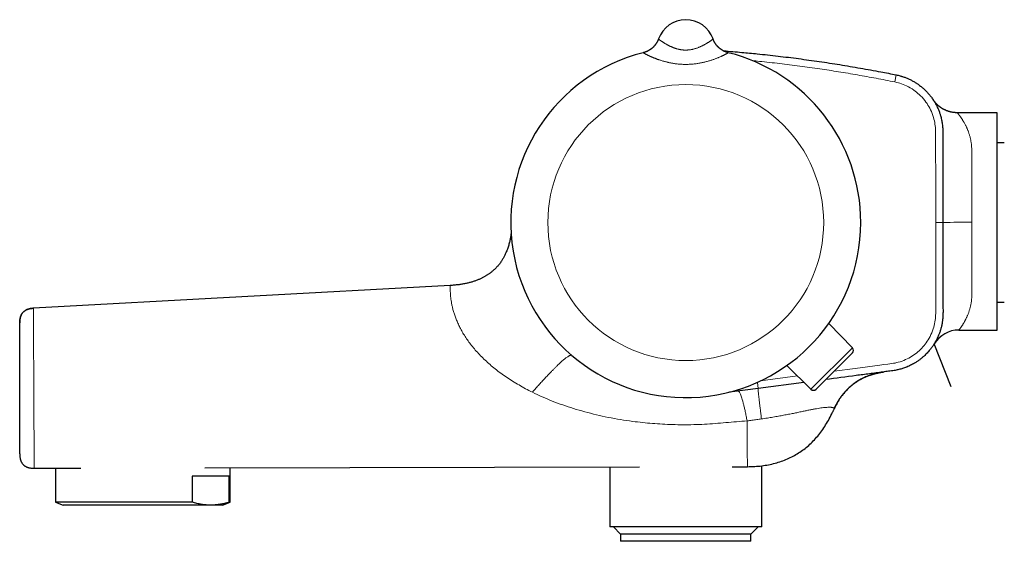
# Model space of a CAD drawing. Header units: millimetres. Extents: x 8 to 818, y 12 to 393.
# Tile 2 of 15: x 28 to 164, y 321 to 393. Entities that reach past the tile are written whole.
import ezdxf

# ---------------------------------------------------------------- set-up
doc = ezdxf.new("R2010")
doc.units = ezdxf.units.MM

msp = doc.modelspace()

# ---------------------------------------------------------------- linework, layer by layer
at = {"color": 7, "linetype": 'Continuous', "lineweight": 30}
for p, q in [((115.74, 390.12), (115.74, 390.12)), ((115.74, 390.12), (115.74, 390.12)), ((123.27, 390.12), (123.27, 390.12)), ((123.27, 390.12), (123.27, 390.12)), ((162.51, 379.93), (157.01, 379.93)), ((162.51, 349.93), (162.51, 379.93)), ((163.51, 375.77), (162.51, 375.77)), ((86.98, 356.08), (29.4, 352.95)), ((162.51, 353.77), (163.51, 353.77)), ((142.53, 347.48), (139.25, 350.82)), ((157.23, 349.93), (162.51, 349.93)), ((156.18, 342.07), (153.84, 348.04)), ((156.18, 342.07), (153.84, 348.04)), ((153.89, 348.13), (153.88, 348.11)), ((142.53, 346.78), (137.5, 341.75)), ((136.8, 341.75), (133.46, 345.03)), ((135.83, 342.7), (129.51, 341.87)), ((29.51, 330.85), (35.95, 330.86)), ((32.46, 330.85), (32.46, 326.15)), ((53.09, 330.9), (113.14, 331.04)), ((56.56, 326.15), (56.56, 330.91)), ((109.01, 331.03), (109.01, 322.77)), ((125.9, 331.07), (128.02, 331.07)), ((128.02, 331.07), (128.02, 331.08)), ((130.01, 322.77), (130.01, 331.19)), ((56.46, 329.77), (51.35, 329.77)), ((51.35, 329.77), (51.35, 326.15)), ((56.46, 326.15), (56.46, 329.77)), ((32.46, 326.15), (33.51, 325.77)), ((51.35, 326.15), (32.46, 326.15)), ((53.9, 325.77), (33.51, 325.77)), ((55.51, 325.77), (53.9, 325.77)), ((55.51, 325.77), (56.56, 326.15)), ((56.56, 326.15), (56.46, 326.15)), ((130.01, 322.77), (109.01, 322.77)), ((109.51, 322.77), (110.51, 321.77)), ((128.51, 321.77), (129.51, 322.77)), ((110.51, 321.77), (110.51, 320.77)), ((128.51, 321.77), (110.51, 321.77)), ((128.51, 320.77), (128.51, 321.77)), ((128.51, 320.77), (110.51, 320.77))]:
    msp.add_line(p, q, dxfattribs=at)
at = {"color": 252, "linetype": 'Continuous', "lineweight": 0}
for p, q in [((113.64, 388.22), (113.65, 388.22)), ((125.37, 388.22), (125.37, 388.22)), ((148.57, 385.16), (148.37, 384.18)), ((136.8, 341.75), (142.53, 347.48)), ((129.84, 342.92), (134.93, 343.59)), ((129.4, 342.71), (129.51, 341.87)), ((140.01, 339.08), (139.99, 339.05))]:
    msp.add_line(p, q, dxfattribs=at)
at = {"color": 7, "linetype": 'Continuous', "lineweight": 30, "flags": 128}
for points in [[(123.34, 389.96), (123.31, 390.02), (123.27, 390.12)], [(29.4, 352.95), (29.4, 352.95)], [(129.51, 341.87), (125.56, 341.35), (125.4, 341.33)]]:
    msp.add_lwpolyline(points, dxfattribs=at)
at = {"color": 252, "linetype": 'Continuous', "lineweight": 0, "flags": 128}
for points in [[(154.03, 364.77), (154.03, 368.39), (154.03, 372.02), (154.02, 373.83), (154.02, 375.64), (154.02, 375.64), (154.02, 376.09), (154.02, 376.55), (154.02, 377), (154.01, 377.45), (154, 377.68), (153.99, 377.91), (153.96, 378.13), (153.93, 378.36), (153.89, 378.59), (153.85, 378.82), (153.79, 379.04), (153.73, 379.26), (153.64, 379.54), (153.54, 379.82), (153.43, 380.09), (153.31, 380.35), (153.2, 380.57), (153.08, 380.78), (152.96, 380.99), (152.83, 381.19), (152.69, 381.39), (152.52, 381.62), (152.33, 381.85), (152.14, 382.07), (151.94, 382.28), (151.76, 382.44), (151.58, 382.6), (151.4, 382.76), (151.21, 382.91), (151.01, 383.05), (150.77, 383.21), (150.52, 383.36), (150.26, 383.5), (150, 383.64), (149.78, 383.74), (149.56, 383.83), (149.33, 383.91), (149.1, 383.99), (148.87, 384.06), (148.62, 384.12), (148.37, 384.18)], [(140.01, 344.26), (142.91, 344.64), (144.6, 344.86), (146.3, 345.09), (146.3, 345.09), (146.86, 345.16), (147.42, 345.23), (147.99, 345.31), (148.2, 345.34), (148.41, 345.38), (148.62, 345.43), (148.83, 345.48), (149.11, 345.56), (149.38, 345.65), (149.65, 345.75), (149.88, 345.85), (150.1, 345.95), (150.32, 346.07), (150.53, 346.18), (150.74, 346.31), (150.95, 346.45), (151.16, 346.59), (151.36, 346.75), (151.56, 346.91), (151.75, 347.07), (151.92, 347.24), (152.1, 347.42), (152.26, 347.6), (152.42, 347.78), (152.58, 347.98), (152.73, 348.18), (152.87, 348.39), (153.01, 348.6), (153.13, 348.82), (153.25, 349.04), (153.38, 349.3), (153.5, 349.57), (153.6, 349.84), (153.7, 350.12), (153.77, 350.35), (153.83, 350.58), (153.88, 350.81), (153.93, 351.05), (153.97, 351.29), (153.99, 351.52), (154.01, 351.75), (154.02, 351.98), (154.03, 352.21), (154.03, 352.44), (154.03, 353.61), (154.03, 355.92), (154.03, 358.23), (154.03, 360.61), (154.03, 364.77)], [(155.03, 364.77), (155.03, 364.77), (155.03, 364.77), (155.02, 364.77), (155.01, 364.77), (154.99, 364.77), (154.97, 364.77), (154.95, 364.77), (154.93, 364.77), (154.9, 364.77), (154.87, 364.77), (154.84, 364.77), (154.8, 364.77), (154.76, 364.77), (154.72, 364.77), (154.68, 364.77), (154.63, 364.77), (154.58, 364.77), (154.53, 364.77), (154.48, 364.77), (154.43, 364.77), (154.38, 364.77), (154.32, 364.77), (154.26, 364.77), (154.21, 364.77), (154.15, 364.77), (154.09, 364.77), (154.03, 364.77)]]:
    msp.add_lwpolyline(points, dxfattribs=at)
at = {"color": 252, "linetype": 'Continuous', "lineweight": 0}
msp.add_circle((119.51, 364.77), 19.05, dxfattribs=at)
at = {"color": 7, "linetype": 'Continuous', "lineweight": 30}
for centre, radius, start, end in [((119.51, 388.77), 4, 19.6961, 160.3039), ((119.51, 364.77), 24.17, 104.0365, 0), ((119.51, 364.77), 24.17, 0, 75.9635), ((157.23, 345.93), 4, 89.9932, 148.1209), ((142.17, 347.13), 0.5, 315, 44.5), ((157.23, 345.93), 4, 148.1209, 148.1888), ((137.15, 342.11), 0.5, 225.5, 315)]:
    msp.add_arc(centre, radius, start, end, dxfattribs=at)
at = {"color": 252, "linetype": 'Continuous', "lineweight": 0}
for centre, radius, start, end in [((112.92, 391.13), 3, 284.0264, 340.3023), ((126.1, 391.13), 3, 203.0035, 255.9734), ((158.01, 246.8), 118.01, 89.5049, 91.4472)]:
    msp.add_arc(centre, radius, start, end, dxfattribs=at)
at = {"color": 7, "linetype": 'Continuous', "lineweight": 30}
for points, knots in [([(115.74, 390.12), (115.74, 390.12), (115.74, 390.12), (115.74, 390.11), (115.74, 390.11), (115.74, 390.1), (115.73, 390.09), (115.73, 390.08), (115.72, 390.06), (115.71, 390.03), (115.69, 389.98), (115.66, 389.92), (115.63, 389.85), (115.6, 389.78), (115.56, 389.71), (115.52, 389.64), (115.48, 389.57), (115.44, 389.5), (115.39, 389.43), (115.34, 389.36), (115.29, 389.29), (115.24, 389.23), (115.18, 389.16), (115.12, 389.1), (115.06, 389.03), (115, 388.97), (114.94, 388.91), (114.87, 388.85), (114.8, 388.8), (114.73, 388.74), (114.66, 388.69), (114.59, 388.64), (114.52, 388.59), (114.44, 388.55), (114.37, 388.5), (114.29, 388.46), (114.21, 388.42), (114.13, 388.39), (114.05, 388.35), (113.97, 388.32), (113.88, 388.29), (113.79, 388.26), (113.71, 388.24), (113.66, 388.23), (113.65, 388.22)], [0, 0, 0, 0, 0.003385, 0.00661, 0.009583, 0.012534, 0.016002, 0.020724, 0.027795, 0.038977, 0.054947, 0.077252, 0.105878, 0.13304, 0.157761, 0.184302, 0.211705, 0.239709, 0.268123, 0.296827, 0.325742, 0.354813, 0.384004, 0.41329, 0.442649, 0.472069, 0.501538, 0.531048, 0.560593, 0.590167, 0.619767, 0.649388, 0.679028, 0.708684, 0.738356, 0.76804, 0.797736, 0.827443, 0.857159, 0.886883, 0.916615, 0.949657, 0.982677, 1, 1, 1, 1]), ([(125.37, 388.22), (125.35, 388.23), (125.3, 388.24), (125.22, 388.26), (125.14, 388.29), (125.05, 388.32), (124.97, 388.35), (124.89, 388.39), (124.81, 388.42), (124.73, 388.46), (124.65, 388.5), (124.58, 388.55), (124.5, 388.59), (124.43, 388.64), (124.36, 388.69), (124.29, 388.74), (124.22, 388.79), (124.16, 388.84), (124.09, 388.9), (124.03, 388.96), (123.97, 389.02), (123.91, 389.08), (123.86, 389.14), (123.8, 389.2), (123.75, 389.26), (123.7, 389.32), (123.66, 389.39), (123.61, 389.45), (123.57, 389.51), (123.53, 389.58), (123.49, 389.64), (123.46, 389.7), (123.43, 389.76), (123.4, 389.82), (123.37, 389.88), (123.35, 389.93), (123.33, 389.98), (123.31, 390.02), (123.3, 390.05), (123.29, 390.08), (123.28, 390.09), (123.28, 390.1), (123.28, 390.11), (123.28, 390.11), (123.28, 390.12), (123.27, 390.12), (123.27, 390.12), (123.27, 390.12)], [0, 0, 0, 0, 0.021738, 0.051922, 0.082029, 0.112054, 0.141996, 0.171851, 0.201616, 0.231286, 0.260856, 0.290323, 0.31968, 0.348921, 0.37804, 0.407028, 0.435877, 0.464578, 0.493118, 0.521486, 0.549667, 0.577645, 0.6054, 0.632911, 0.660153, 0.687094, 0.713699, 0.739925, 0.765722, 0.791026, 0.815762, 0.839835, 0.863125, 0.88548, 0.906701, 0.926513, 0.944479, 0.959726, 0.97084, 0.978052, 0.982902, 0.986416, 0.989245, 0.991864, 0.994666, 0.99793, 1, 1, 1, 1]), ([(124.68, 388.49), (124.71, 388.48), (125.15, 388.45), (126.01, 388.38), (127.2, 388.27), (128.32, 388.17), (129.51, 388.05), (130.82, 387.91), (132.25, 387.75), (133.68, 387.58), (135.1, 387.4), (136.52, 387.2), (137.95, 387), (139.37, 386.79), (140.79, 386.57), (142.21, 386.33), (143.62, 386.09), (145.04, 385.84), (146.33, 385.6), (147.51, 385.37), (148.22, 385.23), (148.57, 385.16)], [0, 0, 0, 0, 0.003614, 0.05528, 0.106946, 0.151544, 0.196142, 0.255631, 0.315121, 0.374609, 0.434141, 0.493673, 0.553205, 0.612768, 0.672332, 0.731895, 0.791471, 0.851048, 0.910625, 0.955312, 1, 1, 1, 1]), ([(148.57, 385.16), (148.57, 385.16), (148.66, 385.14), (148.86, 385.1), (149.1, 385.03), (149.3, 384.98), (149.47, 384.92), (149.66, 384.86), (149.87, 384.78), (150.07, 384.7), (150.28, 384.61), (150.49, 384.51), (150.69, 384.41), (150.89, 384.3), (151.1, 384.19), (151.28, 384.07), (151.44, 383.97), (151.62, 383.85), (151.81, 383.7), (152.02, 383.54), (152.21, 383.39), (152.37, 383.24), (152.54, 383.08), (152.71, 382.92), (152.88, 382.74), (153.05, 382.55), (153.2, 382.37), (153.36, 382.17), (153.51, 381.97), (153.66, 381.75), (153.8, 381.53), (153.94, 381.3), (154.07, 381.07), (154.19, 380.84), (154.3, 380.61), (154.4, 380.37), (154.49, 380.14), (154.57, 379.92), (154.64, 379.73), (154.7, 379.51), (154.77, 379.26), (154.84, 378.97), (154.9, 378.67), (154.94, 378.38), (154.98, 378.09), (155, 377.8), (155.01, 377.51), (155.02, 377.19), (155.02, 376.83), (155.02, 376.45), (155.02, 375.51), (155.02, 374.04), (155.03, 371.48), (155.03, 368.4), (155.03, 365.98), (155.03, 364.77)], [0, 0, 0, 0, 0.000003, 0.012544, 0.025103, 0.03201, 0.038918, 0.048261, 0.057605, 0.066948, 0.076575, 0.086204, 0.095831, 0.105723, 0.115618, 0.12551, 0.133018, 0.140525, 0.152423, 0.16432, 0.173761, 0.183203, 0.192643, 0.203107, 0.213574, 0.224038, 0.234586, 0.245137, 0.255685, 0.266998, 0.278316, 0.28963, 0.300688, 0.311749, 0.322807, 0.333532, 0.34426, 0.354985, 0.362929, 0.370874, 0.383613, 0.396362, 0.40911, 0.421849, 0.434123, 0.446405, 0.458691, 0.470971, 0.487444, 0.503918, 0.520392, 0.606194, 0.691997, 0.845999, 1, 1, 1, 1]), ([(153.75, 381.62), (153.75, 381.62), (153.73, 381.64), (153.72, 381.66), (153.7, 381.69), (153.69, 381.71), (153.68, 381.72), (153.68, 381.72), (153.68, 381.72)], [0, 0, 0, 0, 0.004234, 0.228744, 0.451156, 0.673567, 0.858069, 1, 1, 1, 1]), ([(153.72, 381.65), (153.72, 381.65), (153.72, 381.65), (153.72, 381.65), (153.72, 381.65), (153.72, 381.66), (153.72, 381.66), (153.71, 381.67), (153.71, 381.67), (153.71, 381.67), (153.71, 381.67)], [0, 0, 0, 0, 0.0005371, 0.0441282, 0.1138293, 0.238221, 0.4820632, 0.7133642, 0.9577361, 1, 1, 1, 1]), ([(153.72, 381.65), (153.72, 381.65), (153.72, 381.65), (153.72, 381.65), (153.72, 381.65), (153.72, 381.66), (153.72, 381.66), (153.71, 381.67), (153.71, 381.67), (153.71, 381.67), (153.71, 381.67)], [0, 0, 0, 0, 0.000537, 0.044128, 0.113829, 0.238221, 0.482063, 0.713364, 0.957736, 1, 1, 1, 1]), ([(157.01, 379.93), (157.01, 379.93), (156.97, 379.93), (156.89, 379.93), (156.79, 379.94), (156.68, 379.94), (156.58, 379.95), (156.48, 379.96), (156.38, 379.98), (156.27, 380), (156.17, 380.02), (156.07, 380.04), (155.98, 380.07), (155.88, 380.09), (155.78, 380.12), (155.69, 380.16), (155.59, 380.19), (155.5, 380.23), (155.41, 380.27), (155.32, 380.31), (155.23, 380.35), (155.14, 380.4), (155.05, 380.44), (154.97, 380.49), (154.88, 380.54), (154.8, 380.59), (154.72, 380.65), (154.65, 380.7), (154.57, 380.76), (154.5, 380.82), (154.43, 380.88), (154.36, 380.94), (154.29, 381), (154.23, 381.06), (154.16, 381.12), (154.1, 381.18), (154.05, 381.24), (153.99, 381.31), (153.94, 381.36), (153.9, 381.42), (153.85, 381.48), (153.81, 381.53), (153.78, 381.58), (153.75, 381.62), (153.73, 381.64), (153.72, 381.66), (153.72, 381.66)], [0, 0, 0, 0, 0.005154, 0.032002, 0.058798, 0.085541, 0.112228, 0.138858, 0.165429, 0.191938, 0.218384, 0.244762, 0.271072, 0.297308, 0.323468, 0.349548, 0.375544, 0.40145, 0.427262, 0.452973, 0.478578, 0.504067, 0.529435, 0.55467, 0.579763, 0.604702, 0.629472, 0.654058, 0.678442, 0.702603, 0.726515, 0.75015, 0.773473, 0.796443, 0.819008, 0.841109, 0.862669, 0.883596, 0.90377, 0.923042, 0.941218, 0.958048, 0.973196, 0.986161, 0.995904, 1, 1, 1, 1]), ([(154.99, 377.92), (154.99, 377.89), (155, 377.82), (155, 377.73), (155, 377.67), (155, 377.66)], [0, 0, 0, 0, 0.337349, 0.891411, 1, 1, 1, 1]), ([(155.03, 364.77), (155.03, 364.1), (155.03, 360.77), (155.04, 357.04), (155.03, 353.86), (155.03, 353.24), (155.04, 352.91), (155.04, 352.57), (155.04, 352.24), (155.03, 351.94), (155.01, 351.66), (154.99, 351.4), (154.96, 351.18), (154.93, 350.98), (154.9, 350.8), (154.86, 350.6), (154.81, 350.38), (154.76, 350.16), (154.69, 349.95), (154.63, 349.73), (154.55, 349.52), (154.47, 349.31), (154.39, 349.1), (154.3, 348.91), (154.22, 348.74), (154.14, 348.58), (154.06, 348.43), (153.97, 348.27), (153.87, 348.09), (153.75, 347.9), (153.63, 347.72), (153.5, 347.54), (153.37, 347.37), (153.22, 347.18), (153.04, 346.97), (152.84, 346.75), (152.63, 346.54), (152.45, 346.36), (152.29, 346.22), (152.15, 346.1), (151.99, 345.97), (151.82, 345.84), (151.64, 345.71), (151.46, 345.58), (151.28, 345.47), (151.07, 345.34), (150.83, 345.2), (150.56, 345.07), (150.3, 344.94), (150.07, 344.84), (149.83, 344.75), (149.6, 344.67), (149.34, 344.58), (149.08, 344.51), (148.82, 344.45), (148.56, 344.39), (148.25, 344.34), (147.91, 344.29), (147.52, 344.23), (147.13, 344.19), (146.25, 344.07), (144.89, 343.89), (142.26, 343.55), (140.25, 343.28), (138.85, 343.1)], [0, 0, 0, 0, 0.059967, 0.299837, 0.335857, 0.345804, 0.355752, 0.365698, 0.375643, 0.385586, 0.393233, 0.400883, 0.40853, 0.413553, 0.418577, 0.425298, 0.43202, 0.438741, 0.4455, 0.45226, 0.459018, 0.465815, 0.472613, 0.47941, 0.484526, 0.489642, 0.494728, 0.499815, 0.506506, 0.513199, 0.519891, 0.526316, 0.532741, 0.539166, 0.548291, 0.557416, 0.566187, 0.574958, 0.580042, 0.585127, 0.591816, 0.598507, 0.605196, 0.611619, 0.618042, 0.624464, 0.633586, 0.642708, 0.651476, 0.660243, 0.665299, 0.673764, 0.682229, 0.690245, 0.698265, 0.706285, 0.714302, 0.726054, 0.737808, 0.749563, 0.761318, 0.817207, 0.873097, 1, 1, 1, 1]), ([(95.38, 363.3), (95.38, 363.28), (95.37, 363.18), (95.34, 363.01), (95.31, 362.78), (95.26, 362.54), (95.21, 362.3), (95.16, 362.04), (95.09, 361.78), (95.01, 361.52), (94.93, 361.25), (94.83, 360.98), (94.73, 360.73), (94.63, 360.5), (94.54, 360.29), (94.44, 360.09), (94.33, 359.9), (94.22, 359.71), (94.1, 359.52), (93.97, 359.33), (93.83, 359.13), (93.69, 358.95), (93.54, 358.77), (93.39, 358.6), (93.25, 358.46), (93.13, 358.34), (93.02, 358.24), (92.91, 358.14), (92.79, 358.04), (92.67, 357.94), (92.54, 357.84), (92.41, 357.74), (92.26, 357.63), (92.11, 357.54), (91.96, 357.44), (91.81, 357.35), (91.66, 357.27), (91.49, 357.18), (91.32, 357.09), (91.14, 357.01), (90.96, 356.93), (90.77, 356.85), (90.58, 356.77), (90.37, 356.7), (90.16, 356.63), (89.95, 356.56), (89.74, 356.5), (89.52, 356.45), (89.3, 356.39), (89.06, 356.34), (88.81, 356.29), (88.57, 356.25), (88.32, 356.21), (88.07, 356.18), (87.81, 356.15), (87.54, 356.12), (87.26, 356.1), (87.08, 356.09), (86.98, 356.08)], [0, 0, 0, 0, 0.004259, 0.0234314, 0.0427493, 0.0622404, 0.0821344, 0.1037004, 0.1257245, 0.1481871, 0.171072, 0.1943668, 0.2180635, 0.2369629, 0.2558324, 0.2743471, 0.2925279, 0.3103958, 0.3279716, 0.3476143, 0.3669335, 0.385956, 0.4047074, 0.4232117, 0.4414917, 0.4536607, 0.4657441, 0.4777476, 0.4900372, 0.5029723, 0.516317, 0.5303105, 0.5449693, 0.5603124, 0.5738836, 0.5879778, 0.6026114, 0.6178025, 0.6335706, 0.6499371, 0.6659373, 0.6825107, 0.6996795, 0.7174674, 0.7358993, 0.7532368, 0.7711493, 0.7896587, 0.8087877, 0.8285601, 0.8490006, 0.8701347, 0.8901397, 0.9107709, 0.9320499, 0.9539991, 0.9766413, 1, 1, 1, 1]), ([(86.98, 356.08), (86.98, 356.08), (86.98, 356.08), (86.98, 356.08), (86.98, 356.08), (86.98, 356.08), (86.98, 356.08), (86.98, 356.08), (86.98, 356.08)], [0, 0, 0, 0, 0.019668, 0.045711, 0.209409, 0.501728, 0.87377, 1, 1, 1, 1]), ([(27.51, 350.95), (27.51, 351.01), (27.51, 351.13), (27.52, 351.31), (27.55, 351.48), (27.58, 351.63), (27.62, 351.78), (27.67, 351.9), (27.72, 352.01), (27.77, 352.12), (27.83, 352.22), (27.9, 352.31), (27.98, 352.4), (28.06, 352.48), (28.15, 352.55), (28.25, 352.62), (28.35, 352.68), (28.46, 352.74), (28.58, 352.79), (28.72, 352.84), (28.88, 352.88), (29.04, 352.91), (29.22, 352.93), (29.34, 352.94), (29.4, 352.95)], [0, 0, 0, 0, 0.059325, 0.115941, 0.170037, 0.221826, 0.271553, 0.311618, 0.35062, 0.388749, 0.42621, 0.463219, 0.5, 0.536781, 0.57379, 0.611251, 0.64938, 0.688382, 0.728447, 0.778174, 0.829963, 0.884059, 0.940675, 1, 1, 1, 1]), ([(29.4, 352.95), (29.34, 352.94), (29.22, 352.93), (29.04, 352.91), (28.88, 352.88), (28.72, 352.84), (28.58, 352.79), (28.46, 352.74), (28.35, 352.68), (28.25, 352.62), (28.15, 352.55), (28.06, 352.48), (27.98, 352.4), (27.9, 352.31), (27.83, 352.22), (27.77, 352.12), (27.72, 352.01), (27.67, 351.9), (27.62, 351.78), (27.58, 351.63), (27.55, 351.48), (27.52, 351.31), (27.51, 351.13), (27.51, 351.01), (27.51, 350.95)], [0, 0, 0, 0, 0.059325, 0.115941, 0.170037, 0.221826, 0.271553, 0.311618, 0.35062, 0.388749, 0.42621, 0.463219, 0.5, 0.536781, 0.57379, 0.611251, 0.64938, 0.688382, 0.728447, 0.778174, 0.829963, 0.884059, 0.940675, 1, 1, 1, 1]), ([(27.51, 332.85), (27.51, 332.85), (27.51, 332.85), (27.51, 332.87), (27.51, 332.9), (27.51, 332.94), (27.51, 333), (27.51, 333.06), (27.51, 333.14), (27.51, 333.22), (27.51, 333.32), (27.51, 333.42), (27.51, 333.54), (27.51, 333.67), (27.51, 333.81), (27.51, 333.96), (27.51, 334.13), (27.51, 334.3), (27.51, 334.49), (27.51, 334.68), (27.51, 334.87), (27.51, 335.07), (27.51, 335.28), (27.51, 335.5), (27.51, 335.73), (27.51, 335.98), (27.51, 336.23), (27.51, 336.5), (27.51, 336.77), (27.51, 337.04), (27.51, 337.31), (27.51, 337.58), (27.51, 337.86), (27.51, 338.14), (27.51, 338.44), (27.51, 338.74), (27.51, 339.05), (27.51, 339.37), (27.51, 339.69), (27.51, 340.01), (27.51, 340.33), (27.51, 340.65), (27.51, 340.96), (27.51, 341.27), (27.51, 341.58), (27.51, 341.9), (27.51, 342.22), (27.51, 342.55), (27.51, 342.89), (27.51, 343.22), (27.51, 343.54), (27.51, 343.86), (27.51, 344.17), (27.51, 344.47), (27.51, 344.77), (27.51, 345.06), (27.51, 345.36), (27.51, 345.66), (27.51, 345.96), (27.51, 346.25), (27.51, 346.54), (27.51, 346.82), (27.51, 347.09), (27.51, 347.35), (27.51, 347.6), (27.51, 347.84), (27.51, 348.07), (27.51, 348.3), (27.51, 348.52), (27.51, 348.75), (27.51, 348.96), (27.51, 349.16), (27.51, 349.35), (27.51, 349.53), (27.51, 349.7), (27.51, 349.86), (27.51, 350), (27.51, 350.14), (27.51, 350.26), (27.51, 350.38), (27.51, 350.49), (27.51, 350.59), (27.51, 350.68), (27.51, 350.75), (27.51, 350.81), (27.51, 350.86), (27.51, 350.9), (27.51, 350.93), (27.51, 350.95), (27.51, 350.95), (27.51, 350.95)], [0, 0, 0, 0, 0.011646, 0.02328, 0.034917, 0.046573, 0.058263, 0.069996, 0.081034, 0.092047, 0.103049, 0.114053, 0.125072, 0.13668, 0.14828, 0.159886, 0.171515, 0.183182, 0.194908, 0.205947, 0.216964, 0.22797, 0.238981, 0.250008, 0.261625, 0.273232, 0.284845, 0.296481, 0.308154, 0.319871, 0.330894, 0.341893, 0.352881, 0.36387, 0.374875, 0.386528, 0.398172, 0.409823, 0.421496, 0.433207, 0.444915, 0.455904, 0.466868, 0.47782, 0.488774, 0.499743, 0.51142, 0.523087, 0.53476, 0.546455, 0.558187, 0.569897, 0.580878, 0.591834, 0.602777, 0.613721, 0.624678, 0.636354, 0.648019, 0.65969, 0.671381, 0.683109, 0.694835, 0.705841, 0.716821, 0.72779, 0.738759, 0.749742, 0.761392, 0.77303, 0.784671, 0.796331, 0.808026, 0.819763, 0.830803, 0.841816, 0.852817, 0.863818, 0.874832, 0.886447, 0.898051, 0.90966, 0.92129, 0.932956, 0.944711, 0.955794, 0.96685, 0.977894, 0.98894, 1, 1, 1, 1]), ([(153.83, 348.04), (153.83, 348.04), (153.84, 348.04), (153.84, 348.04), (153.84, 348.04)], [0, 0, 0, 0, 0.382727, 1, 1, 1, 1]), ([(146.94, 344.16), (146.68, 344.12), (146.17, 344.04), (145.42, 343.86), (144.7, 343.62), (144.02, 343.32), (143.37, 342.97), (142.77, 342.57), (142.21, 342.12), (141.68, 341.61), (141.2, 341.05), (140.75, 340.43), (140.35, 339.77), (140.12, 339.31), (140.01, 339.08)], [0, 0, 0, 0, 0.086696, 0.173276, 0.25735, 0.339493, 0.420323, 0.500489, 0.580655, 0.661486, 0.743629, 0.827702, 0.914282, 1, 1, 1, 1]), ([(140.01, 339.08), (140.01, 339.09), (140.02, 339.1), (140.03, 339.13), (140.04, 339.15), (140.06, 339.18), (140.07, 339.21), (140.09, 339.24), (140.1, 339.28), (140.12, 339.32), (140.14, 339.35), (140.16, 339.39), (140.18, 339.44), (140.21, 339.49), (140.24, 339.54), (140.27, 339.61), (140.31, 339.68), (140.36, 339.77), (140.41, 339.86), (140.46, 339.94), (140.51, 340.02), (140.55, 340.09), (140.59, 340.16), (140.63, 340.22), (140.67, 340.29), (140.71, 340.35), (140.75, 340.41), (140.78, 340.46), (140.81, 340.51), (140.84, 340.55), (140.88, 340.6), (140.91, 340.64), (140.94, 340.7), (140.98, 340.75), (141.03, 340.81), (141.09, 340.89), (141.15, 340.98), (141.23, 341.07), (141.31, 341.17), (141.39, 341.27), (141.49, 341.38), (141.59, 341.5), (141.7, 341.61), (141.81, 341.72), (141.92, 341.83), (142.03, 341.94), (142.15, 342.05), (142.26, 342.15), (142.37, 342.24), (142.48, 342.33), (142.58, 342.41), (142.67, 342.49), (142.76, 342.55), (142.88, 342.64), (143.03, 342.74), (143.22, 342.87), (143.42, 343), (143.6, 343.1), (143.73, 343.17), (143.81, 343.21), (143.89, 343.25), (143.98, 343.3), (144.07, 343.34), (144.17, 343.39), (144.27, 343.43), (144.38, 343.48), (144.49, 343.52), (144.6, 343.57), (144.72, 343.62), (144.84, 343.66), (144.95, 343.7), (145.06, 343.74), (145.17, 343.77), (145.28, 343.81), (145.4, 343.84), (145.51, 343.87), (145.63, 343.91), (145.76, 343.94), (145.9, 343.97), (146.03, 344), (146.17, 344.03), (146.29, 344.06), (146.41, 344.08), (146.52, 344.1), (146.62, 344.12), (146.69, 344.13), (146.74, 344.13), (146.77, 344.14), (146.79, 344.14), (146.82, 344.15), (146.83, 344.15), (146.85, 344.15), (146.85, 344.15), (146.85, 344.15)], [0, 0, 0, 0, 0.005523, 0.010559, 0.015164, 0.019414, 0.023401, 0.027238, 0.031589, 0.036062, 0.040661, 0.045386, 0.050234, 0.05677, 0.063517, 0.070533, 0.080526, 0.091279, 0.102857, 0.115312, 0.125711, 0.135492, 0.144548, 0.152896, 0.160552, 0.169568, 0.177497, 0.184425, 0.190328, 0.195882, 0.201819, 0.20816, 0.214909, 0.222065, 0.229628, 0.240692, 0.252521, 0.265113, 0.278464, 0.293497, 0.30938, 0.326109, 0.343298, 0.359897, 0.37586, 0.393877, 0.411053, 0.427408, 0.442964, 0.458004, 0.472261, 0.48576, 0.498529, 0.510717, 0.534961, 0.559863, 0.588987, 0.619021, 0.629242, 0.63956, 0.650015, 0.660712, 0.671752, 0.683229, 0.695231, 0.707839, 0.721125, 0.735156, 0.749991, 0.765685, 0.779851, 0.794096, 0.808072, 0.821803, 0.835319, 0.84865, 0.86183, 0.877063, 0.892197, 0.907297, 0.922247, 0.936252, 0.949195, 0.961059, 0.971828, 0.981487, 0.98482, 0.987917, 0.990703, 0.993318, 0.995939, 0.998739, 1, 1, 1, 1]), ([(139.99, 339.04), (139.98, 339.02), (139.93, 338.92), (139.88, 338.8), (139.82, 338.69), (139.8, 338.62), (139.78, 338.59), (139.78, 338.58), (139.77, 338.58)], [0, 0, 0, 0, 0.0939377, 0.3959518, 0.5527007, 0.7005605, 0.8470782, 1, 1, 1, 1]), ([(128.02, 331.07), (128.36, 331.08), (129.03, 331.09), (130, 331.18), (130.95, 331.33), (131.85, 331.54), (132.72, 331.8), (133.55, 332.13), (134.34, 332.51), (135.1, 332.95), (135.81, 333.45), (136.5, 334.01), (137.14, 334.62), (137.74, 335.3), (138.31, 336.03), (138.84, 336.83), (139.34, 337.68), (139.63, 338.27), (139.77, 338.58)], [0, 0, 0, 0, 0.068407, 0.134546, 0.198678, 0.261088, 0.322085, 0.382001, 0.441185, 0.5, 0.558815, 0.617999, 0.677915, 0.738912, 0.801322, 0.865454, 0.931593, 1, 1, 1, 1]), ([(27.51, 332.85), (27.51, 332.78), (27.51, 332.66), (27.53, 332.47), (27.55, 332.29), (27.59, 332.13), (27.63, 331.98), (27.68, 331.85), (27.73, 331.73), (27.79, 331.63), (27.85, 331.53), (27.93, 331.43), (28.01, 331.34), (28.1, 331.26), (28.19, 331.19), (28.29, 331.13), (28.4, 331.07), (28.51, 331.01), (28.64, 330.97), (28.79, 330.92), (28.96, 330.89), (29.13, 330.86), (29.32, 330.85), (29.45, 330.85), (29.51, 330.85)], [0, 0, 0, 0, 0.060131, 0.11734, 0.171819, 0.223794, 0.27352, 0.313456, 0.352224, 0.390033, 0.427105, 0.463679, 0.5, 0.536321, 0.572895, 0.609967, 0.647776, 0.686544, 0.72648, 0.776206, 0.828181, 0.88266, 0.939869, 1, 1, 1, 1]), ([(128.02, 331.08), (128.02, 331.08), (128.03, 331.07), (128.04, 331.07), (128.04, 331.07)], [0, 0, 0, 0, 0.4837083, 1, 1, 1, 1]), ([(53.9, 325.77), (53.8, 325.77), (53.58, 325.77), (53.26, 325.79), (52.94, 325.82), (52.62, 325.87), (52.3, 325.92), (51.98, 325.99), (51.66, 326.06), (51.45, 326.12), (51.35, 326.15)], [0, 0, 0, 0, 0.124543, 0.249087, 0.373829, 0.498571, 0.623852, 0.749135, 0.874567, 1, 1, 1, 1]), ([(56.46, 326.15), (56.39, 326.13), (56.22, 326.09), (55.95, 326.02), (55.66, 325.95), (55.37, 325.9), (55.08, 325.85), (54.79, 325.82), (54.49, 325.79), (54.2, 325.77), (54, 325.77), (53.9, 325.77)], [0, 0, 0, 0, 0.085698, 0.199668, 0.313637, 0.42772, 0.541803, 0.656276, 0.770749, 0.885375, 1, 1, 1, 1])]:
    msp.add_open_spline(points, degree=3, knots=knots, dxfattribs=at)
at = {"color": 252, "linetype": 'Continuous', "lineweight": 0}
for points, knots in [([(115.74, 390.12), (115.74, 390.12), (115.74, 390.12), (115.75, 390.11), (115.75, 390.1), (115.77, 390.09), (115.79, 390.07), (115.82, 390.05), (115.86, 390.02), (115.9, 389.98), (115.96, 389.94), (116.02, 389.9), (116.09, 389.85), (116.16, 389.8), (116.24, 389.74), (116.33, 389.68), (116.43, 389.62), (116.53, 389.56), (116.64, 389.49), (116.74, 389.43), (116.83, 389.38), (116.91, 389.33), (116.99, 389.29), (117.07, 389.25), (117.15, 389.2), (117.24, 389.16), (117.33, 389.12), (117.42, 389.07), (117.52, 389.03), (117.61, 388.99), (117.72, 388.95), (117.83, 388.9), (117.94, 388.86), (118.05, 388.82), (118.17, 388.79), (118.28, 388.75), (118.4, 388.72), (118.53, 388.69), (118.65, 388.66), (118.77, 388.64), (118.9, 388.62), (119.03, 388.61), (119.15, 388.59), (119.28, 388.58), (119.41, 388.58), (119.55, 388.58), (119.67, 388.58), (119.8, 388.59), (119.93, 388.6), (120.06, 388.61), (120.18, 388.63), (120.31, 388.65), (120.44, 388.68), (120.58, 388.71), (120.74, 388.75), (120.91, 388.81), (121.08, 388.86), (121.25, 388.93), (121.41, 388.99), (121.56, 389.06), (121.71, 389.13), (121.85, 389.2), (121.99, 389.27), (122.12, 389.34), (122.24, 389.41), (122.36, 389.48), (122.47, 389.55), (122.58, 389.61), (122.68, 389.68), (122.79, 389.75), (122.88, 389.81), (122.96, 389.87), (123.04, 389.93), (123.1, 389.97), (123.15, 390.01), (123.2, 390.05), (123.23, 390.08), (123.26, 390.1), (123.27, 390.11), (123.27, 390.12), (123.27, 390.12)], [0, 0, 0, 0, 0.009805, 0.01962, 0.029466, 0.039322, 0.054261, 0.069236, 0.084248, 0.099296, 0.114381, 0.129503, 0.144661, 0.159378, 0.174128, 0.188912, 0.203729, 0.218579, 0.233463, 0.248381, 0.25758, 0.266779, 0.276009, 0.28524, 0.294504, 0.303768, 0.313065, 0.322363, 0.331691, 0.341029, 0.35104, 0.361051, 0.37111, 0.38117, 0.391283, 0.401396, 0.411568, 0.42174, 0.431792, 0.441844, 0.451964, 0.462083, 0.472276, 0.482468, 0.492738, 0.503009, 0.513045, 0.523081, 0.533192, 0.543302, 0.553485, 0.563669, 0.573922, 0.584175, 0.599133, 0.614139, 0.62919, 0.644286, 0.659423, 0.6746, 0.689816, 0.704615, 0.719447, 0.734314, 0.749214, 0.764149, 0.779117, 0.79412, 0.811141, 0.828212, 0.845336, 0.862512, 0.879741, 0.897026, 0.914052, 0.931132, 0.948266, 0.965455, 0.982699, 1, 1, 1, 1]), ([(125.37, 388.22), (125.37, 388.22), (125.37, 388.22), (125.36, 388.21), (125.34, 388.19), (125.31, 388.17), (125.28, 388.15), (125.23, 388.13), (125.18, 388.1), (125.12, 388.06), (125.06, 388.03), (125, 388), (124.93, 387.97), (124.86, 387.93), (124.79, 387.89), (124.7, 387.85), (124.62, 387.81), (124.53, 387.77), (124.43, 387.72), (124.32, 387.67), (124.19, 387.62), (124.04, 387.55), (123.89, 387.49), (123.73, 387.43), (123.56, 387.36), (123.38, 387.3), (123.2, 387.24), (123.01, 387.17), (122.81, 387.11), (122.59, 387.04), (122.37, 386.98), (122.14, 386.93), (121.91, 386.87), (121.68, 386.82), (121.44, 386.78), (121.19, 386.73), (120.93, 386.7), (120.67, 386.66), (120.39, 386.64), (120.12, 386.62), (119.85, 386.61), (119.57, 386.6), (119.29, 386.6), (119.02, 386.61), (118.74, 386.63), (118.47, 386.65), (118.2, 386.68), (117.96, 386.71), (117.74, 386.75), (117.56, 386.78), (117.37, 386.81), (117.19, 386.85), (117.01, 386.89), (116.83, 386.94), (116.65, 386.98), (116.46, 387.03), (116.24, 387.1), (116.05, 387.16), (115.9, 387.21), (115.79, 387.24), (115.68, 387.28), (115.57, 387.32), (115.46, 387.36), (115.36, 387.4), (115.26, 387.44), (115.16, 387.48), (115.06, 387.52), (114.96, 387.56), (114.87, 387.6), (114.78, 387.64), (114.69, 387.68), (114.6, 387.71), (114.52, 387.75), (114.44, 387.79), (114.36, 387.83), (114.29, 387.86), (114.22, 387.9), (114.15, 387.93), (114.07, 387.97), (113.99, 388.01), (113.91, 388.05), (113.85, 388.09), (113.79, 388.12), (113.75, 388.15), (113.71, 388.17), (113.68, 388.19), (113.66, 388.2), (113.65, 388.21), (113.64, 388.22), (113.64, 388.22), (113.64, 388.22)], [0, 0, 0, 0, 0.011063, 0.022126, 0.033296, 0.044465, 0.055744, 0.067022, 0.07841, 0.089797, 0.099012, 0.108227, 0.117498, 0.126768, 0.136091, 0.145415, 0.154791, 0.164166, 0.173585, 0.183016, 0.195696, 0.208404, 0.221138, 0.233897, 0.24668, 0.259486, 0.272315, 0.285164, 0.299489, 0.31384, 0.328216, 0.342616, 0.35704, 0.371485, 0.385952, 0.400439, 0.416369, 0.432325, 0.448306, 0.464312, 0.480343, 0.496398, 0.512395, 0.528415, 0.544461, 0.560531, 0.576627, 0.592749, 0.603913, 0.615076, 0.626278, 0.637479, 0.648721, 0.659962, 0.671248, 0.682533, 0.69811, 0.713721, 0.721544, 0.729368, 0.73721, 0.745053, 0.752915, 0.760778, 0.768663, 0.776547, 0.784521, 0.792495, 0.800495, 0.808494, 0.816522, 0.824549, 0.832606, 0.840662, 0.848751, 0.856839, 0.86496, 0.873082, 0.884517, 0.895951, 0.907491, 0.919031, 0.930684, 0.942337, 0.954111, 0.965885, 0.974384, 0.982894, 0.991441, 1, 1, 1, 1]), ([(148.37, 384.18), (147.94, 384.26), (147.08, 384.44), (145.8, 384.68), (144.51, 384.92), (143.21, 385.15), (141.92, 385.37), (140.62, 385.58), (139.32, 385.79), (137.99, 385.99), (136.63, 386.18), (135.25, 386.37), (133.86, 386.55), (132.47, 386.72), (131.07, 386.88), (129.82, 387.01), (129.03, 387.09), (128.7, 387.12)], [0, 0, 0, 0, 0.065919, 0.131839, 0.197759, 0.263677, 0.329828, 0.395981, 0.462133, 0.528284, 0.598631, 0.66898, 0.739328, 0.809675, 0.880343, 0.951012, 1, 1, 1, 1]), ([(157.01, 379.93), (157.01, 379.93), (157.02, 379.93), (157.03, 379.91), (157.04, 379.89), (157.07, 379.86), (157.1, 379.82), (157.14, 379.78), (157.18, 379.73), (157.21, 379.68), (157.25, 379.63), (157.3, 379.57), (157.36, 379.48), (157.43, 379.39), (157.49, 379.31), (157.55, 379.23), (157.61, 379.14), (157.68, 379.04), (157.75, 378.92), (157.84, 378.78), (157.92, 378.64), (158.01, 378.48), (158.1, 378.32), (158.18, 378.16), (158.25, 378.01), (158.32, 377.88), (158.38, 377.73), (158.44, 377.58), (158.51, 377.41), (158.57, 377.24), (158.63, 377.06), (158.69, 376.87), (158.75, 376.68), (158.8, 376.49), (158.84, 376.28), (158.89, 376.07), (158.92, 375.86), (158.96, 375.64), (158.98, 375.41), (159, 375.18), (159.01, 374.94), (159.02, 374.7), (159.02, 374.45), (159.02, 374.19), (159.02, 373.92), (159.02, 373.62), (159.02, 373.33), (159.02, 373.03), (159.02, 372.72), (159.02, 372.41), (159.02, 372.09), (159.02, 371.77), (159.02, 371.45), (159.03, 371.12), (159.03, 370.79), (159.03, 370.46), (159.03, 370.12), (159.03, 369.78), (159.03, 369.43), (159.03, 369.09), (159.03, 368.74), (159.03, 368.39), (159.03, 368.04), (159.03, 367.68), (159.03, 367.32), (159.03, 366.97), (159.03, 366.61), (159.03, 366.25), (159.03, 365.89), (159.03, 365.53), (159.03, 365.17), (159.03, 364.92), (159.03, 364.8)], [0, 0, 0, 0, 0.013608, 0.028986, 0.044361, 0.059874, 0.075391, 0.090904, 0.102626, 0.114347, 0.126092, 0.137836, 0.154495, 0.171169, 0.182996, 0.194824, 0.20667, 0.218515, 0.234387, 0.250261, 0.266133, 0.282089, 0.298047, 0.314003, 0.326026, 0.338048, 0.350088, 0.362127, 0.375351, 0.388575, 0.401824, 0.415073, 0.428369, 0.441665, 0.454992, 0.46832, 0.481711, 0.495102, 0.508537, 0.521973, 0.535472, 0.548971, 0.562506, 0.576041, 0.591166, 0.6063, 0.62143, 0.63656, 0.651725, 0.66689, 0.682011, 0.697132, 0.712287, 0.727443, 0.74257, 0.757696, 0.772858, 0.78802, 0.803146, 0.81828, 0.83341, 0.84854, 0.863705, 0.87887, 0.893991, 0.909112, 0.924267, 0.939423, 0.95455, 0.969676, 0.984838, 1, 1, 1, 1]), ([(159.03, 364.8), (159.03, 364.68), (159.03, 364.42), (159.03, 364.04), (159.03, 363.66), (159.03, 363.28), (159.03, 362.9), (159.03, 362.53), (159.03, 362.15), (159.03, 361.77), (159.03, 361.39), (159.03, 361), (159.03, 360.62), (159.03, 360.24), (159.03, 359.86), (159.03, 359.49), (159.03, 359.12), (159.03, 358.75), (159.03, 358.39), (159.03, 358.03), (159.03, 357.67), (159.03, 357.34), (159.03, 357.02), (159.03, 356.72), (159.03, 356.42), (159.03, 356.13), (159.03, 355.84), (159.03, 355.55), (159.03, 355.28), (159.03, 355), (159.03, 354.74), (159.02, 354.48), (159, 354.22), (158.97, 353.97), (158.94, 353.73), (158.9, 353.5), (158.85, 353.29), (158.81, 353.09), (158.76, 352.9), (158.7, 352.72), (158.65, 352.54), (158.59, 352.36), (158.53, 352.19), (158.46, 352.03), (158.39, 351.87), (158.33, 351.72), (158.26, 351.57), (158.2, 351.45), (158.14, 351.33), (158.09, 351.23), (158.04, 351.14), (157.98, 351.03), (157.91, 350.91), (157.83, 350.79), (157.76, 350.67), (157.69, 350.56), (157.62, 350.46), (157.56, 350.37), (157.5, 350.29), (157.45, 350.21), (157.4, 350.14), (157.35, 350.09), (157.31, 350.04), (157.28, 350), (157.26, 349.97), (157.25, 349.95), (157.24, 349.93), (157.23, 349.93), (157.23, 349.93), (157.23, 349.93)], [0, 0, 0, 0, 0.016116, 0.032243, 0.048406, 0.06457, 0.080775, 0.09698, 0.113222, 0.129475, 0.146293, 0.16311, 0.179975, 0.19684, 0.213755, 0.230669, 0.247631, 0.264594, 0.281607, 0.298619, 0.315681, 0.332743, 0.3479, 0.363057, 0.378249, 0.39344, 0.408651, 0.423862, 0.439108, 0.454353, 0.469619, 0.484884, 0.500213, 0.515542, 0.530917, 0.546307, 0.559785, 0.573267, 0.586746, 0.600294, 0.613843, 0.627392, 0.641, 0.654609, 0.668217, 0.681879, 0.695543, 0.709205, 0.719486, 0.729768, 0.740059, 0.75035, 0.765951, 0.781554, 0.797155, 0.812842, 0.828532, 0.844219, 0.860006, 0.875796, 0.891583, 0.907488, 0.923397, 0.939301, 0.95378, 0.968262, 0.982741, 0.997329, 1, 1, 1, 1]), ([(98.33, 341.35), (98.01, 341.51), (97.39, 341.83), (96.48, 342.34), (95.6, 342.87), (94.76, 343.41), (93.95, 343.98), (93.19, 344.56), (92.47, 345.15), (91.8, 345.76), (91.16, 346.38), (90.58, 347.01), (90.04, 347.64), (89.56, 348.27), (89.12, 348.89), (88.73, 349.51), (88.39, 350.13), (88.1, 350.72), (87.85, 351.3), (87.64, 351.85), (87.46, 352.38), (87.32, 352.88), (87.21, 353.36), (87.13, 353.8), (87.07, 354.2), (87.03, 354.57), (87, 354.93), (86.98, 355.27), (86.97, 355.56), (86.97, 355.8), (86.98, 355.93), (86.98, 355.99), (86.98, 356.02), (86.98, 356.05), (86.98, 356.07), (86.98, 356.08), (86.98, 356.08), (86.98, 356.08), (86.98, 356.08)], [0, 0, 0, 0, 0.039668, 0.078619, 0.116828, 0.154279, 0.190965, 0.226796, 0.261742, 0.295913, 0.329424, 0.362243, 0.394159, 0.425131, 0.455384, 0.485152, 0.514676, 0.543787, 0.572298, 0.600409, 0.628308, 0.656166, 0.684096, 0.711972, 0.739618, 0.767117, 0.794556, 0.828968, 0.863606, 0.898217, 0.932651, 0.943432, 0.95421, 0.964987, 0.975768, 0.986556, 0.997355, 1, 1, 1, 1]), ([(29.4, 352.95), (29.4, 352.94), (29.4, 352.94), (29.4, 352.92), (29.4, 352.88), (29.4, 352.83), (29.4, 352.76), (29.4, 352.68), (29.4, 352.59), (29.4, 352.49), (29.4, 352.37), (29.4, 352.25), (29.4, 352.1), (29.4, 351.94), (29.41, 351.77), (29.41, 351.58), (29.41, 351.37), (29.41, 351.16), (29.41, 350.94), (29.41, 350.71), (29.41, 350.48), (29.41, 350.23), (29.41, 349.97), (29.42, 349.7), (29.42, 349.41), (29.42, 349.11), (29.42, 348.8), (29.42, 348.48), (29.42, 348.15), (29.43, 347.82), (29.43, 347.49), (29.43, 347.16), (29.43, 346.82), (29.43, 346.47), (29.43, 346.11), (29.44, 345.74), (29.44, 345.36), (29.44, 344.97), (29.44, 344.59), (29.44, 344.19), (29.45, 343.8), (29.45, 343.42), (29.45, 343.04), (29.45, 342.65), (29.45, 342.27), (29.46, 341.88), (29.46, 341.49), (29.46, 341.08), (29.46, 340.68), (29.46, 340.28), (29.47, 339.88), (29.47, 339.49), (29.47, 339.11), (29.47, 338.74), (29.47, 338.38), (29.48, 338.02), (29.48, 337.66), (29.48, 337.29), (29.48, 336.93), (29.48, 336.57), (29.48, 336.22), (29.49, 335.87), (29.49, 335.54), (29.49, 335.23), (29.49, 334.93), (29.49, 334.64), (29.49, 334.36), (29.5, 334.08), (29.5, 333.8), (29.5, 333.53), (29.5, 333.27), (29.5, 333.02), (29.5, 332.79), (29.5, 332.57), (29.5, 332.37), (29.51, 332.18), (29.51, 332), (29.51, 331.84), (29.51, 331.68), (29.51, 331.54), (29.51, 331.4), (29.51, 331.28), (29.51, 331.18), (29.51, 331.09), (29.51, 331.01), (29.51, 330.95), (29.51, 330.91), (29.51, 330.87), (29.51, 330.85), (29.51, 330.85), (29.51, 330.85)], [0, 0, 0, 0, 0.011781, 0.023552, 0.035302, 0.04702, 0.058694, 0.070319, 0.081258, 0.092193, 0.10314, 0.114113, 0.125129, 0.136874, 0.148636, 0.160348, 0.172001, 0.183618, 0.195218, 0.206159, 0.217116, 0.228101, 0.239128, 0.250211, 0.261961, 0.273649, 0.285291, 0.296904, 0.308505, 0.32011, 0.331074, 0.342075, 0.353128, 0.364209, 0.375269, 0.386944, 0.398578, 0.410189, 0.421795, 0.433413, 0.445064, 0.4561, 0.467161, 0.478212, 0.489225, 0.500215, 0.511849, 0.523463, 0.535077, 0.54671, 0.558378, 0.570094, 0.581151, 0.592181, 0.603167, 0.614136, 0.6251, 0.636726, 0.648358, 0.660014, 0.671724, 0.683453, 0.695151, 0.706141, 0.717105, 0.728057, 0.739011, 0.74998, 0.761634, 0.773319, 0.785047, 0.79677, 0.808454, 0.820089, 0.831039, 0.841985, 0.852941, 0.863919, 0.874934, 0.886669, 0.898422, 0.910131, 0.921785, 0.933403, 0.945004, 0.955943, 0.966897, 0.977881, 0.98891, 1, 1, 1, 1]), ([(98.33, 341.35), (98.49, 341.54), (98.81, 341.9), (99.27, 342.42), (99.72, 342.91), (100.14, 343.37), (100.53, 343.77), (100.87, 344.13), (101.17, 344.44), (101.46, 344.73), (101.73, 345), (101.99, 345.24), (102.23, 345.47), (102.46, 345.67), (102.67, 345.85), (102.87, 346.01), (103.05, 346.15), (103.22, 346.26), (103.38, 346.36), (103.54, 346.44), (103.64, 346.49), (103.68, 346.49), (103.69, 346.5)], [0, 0, 0, 0, 0.068827, 0.134892, 0.1984, 0.259583, 0.318701, 0.366598, 0.413441, 0.459424, 0.50475, 0.549634, 0.594294, 0.638955, 0.683839, 0.729165, 0.775148, 0.821991, 0.869888, 0.929006, 0.990189, 1, 1, 1, 1]), ([(127.99, 337.4), (127.94, 337.62), (127.86, 338.06), (127.73, 338.67), (127.61, 339.22), (127.49, 339.71), (127.37, 340.14), (127.27, 340.52), (127.16, 340.83), (127.06, 341.08), (126.97, 341.28), (126.88, 341.42), (126.79, 341.5), (126.74, 341.5), (126.71, 341.5)], [0, 0, 0, 0, 0.08913, 0.175183, 0.258692, 0.340242, 0.420458, 0.5, 0.579542, 0.659758, 0.741308, 0.824817, 0.91087, 1, 1, 1, 1]), ([(129.51, 341.87), (129.51, 341.86), (129.5, 341.85), (129.5, 341.76), (129.51, 341.61), (129.53, 341.41), (129.56, 341.14), (129.59, 340.82), (129.63, 340.44), (129.68, 340), (129.74, 339.5), (129.81, 338.94), (129.88, 338.33), (129.94, 337.88), (129.96, 337.66)], [0, 0, 0, 0, 0.089136, 0.175191, 0.258701, 0.340248, 0.420462, 0.5, 0.579538, 0.659752, 0.741299, 0.824809, 0.910864, 1, 1, 1, 1]), ([(127.99, 337.4), (127.5, 337.36), (126.51, 337.27), (125.04, 337.15), (123.57, 337.02), (122.09, 336.92), (120.6, 336.87), (119.13, 336.85), (117.69, 336.88), (116.29, 336.94), (114.91, 337.03), (113.54, 337.16), (112.06, 337.33), (110.49, 337.57), (108.81, 337.87), (107.17, 338.23), (105.57, 338.64), (104.01, 339.09), (102.52, 339.58), (101.08, 340.12), (99.68, 340.7), (98.77, 341.14), (98.33, 341.35)], [0, 0, 0, 0, 0.048735, 0.097468, 0.1462, 0.194994, 0.243924, 0.293066, 0.339515, 0.385703, 0.431371, 0.476598, 0.521439, 0.578021, 0.634138, 0.689804, 0.744673, 0.798361, 0.850046, 0.900814, 0.950762, 1, 1, 1, 1]), ([(139.99, 339.05), (140, 339.07), (140.01, 339.11), (139.98, 339.16), (139.92, 339.2), (139.81, 339.23), (139.67, 339.26), (139.49, 339.27), (139.26, 339.27), (139, 339.26), (138.7, 339.24), (138.36, 339.2), (137.99, 339.15), (137.57, 339.08), (137.13, 339), (136.64, 338.9), (136.12, 338.8), (135.57, 338.68), (134.99, 338.56), (134.37, 338.42), (133.71, 338.31), (133.02, 338.17), (132.3, 338.04), (131.55, 337.91), (130.77, 337.78), (130.24, 337.7), (129.96, 337.66)], [0, 0, 0, 0, 0.051567, 0.101653, 0.150091, 0.196866, 0.241956, 0.285203, 0.32663, 0.366573, 0.40538, 0.443023, 0.479584, 0.515568, 0.551566, 0.587839, 0.62432, 0.661111, 0.698852, 0.737911, 0.777987, 0.819686, 0.862564, 0.906848, 0.952626, 1, 1, 1, 1]), ([(129.96, 337.66), (129.75, 337.63), (129.31, 337.56), (128.65, 337.48), (128.21, 337.43), (127.99, 337.4)], [0, 0, 0, 0, 0.328017, 0.659921, 1, 1, 1, 1]), ([(128.02, 331.08), (128.02, 331.08), (128.02, 331.08), (128.02, 331.1), (128.02, 331.14), (128.02, 331.18), (128.02, 331.23), (128.02, 331.29), (128.02, 331.35), (128.02, 331.42), (128.02, 331.49), (128.02, 331.58), (128.02, 331.68), (128.02, 331.79), (128.02, 331.93), (128.02, 332.08), (128.01, 332.27), (128.01, 332.47), (128.01, 332.67), (128.01, 332.88), (128.01, 333.08), (128.01, 333.29), (128.01, 333.5), (128.01, 333.69), (128.01, 333.87), (128.01, 334.07), (128.01, 334.29), (128, 334.53), (128, 334.81), (128, 335.12), (127.99, 335.44), (127.99, 335.77), (127.99, 336.11), (127.99, 336.44), (127.99, 336.76), (127.99, 337.08), (127.99, 337.29), (127.99, 337.4)], [0, 0, 0, 0, 0.012511, 0.045265, 0.074842, 0.102761, 0.129691, 0.156045, 0.182265, 0.205388, 0.228977, 0.253407, 0.279056, 0.306428, 0.336637, 0.371325, 0.404163, 0.441772, 0.475126, 0.506073, 0.53595, 0.565266, 0.594603, 0.616925, 0.639851, 0.663799, 0.689193, 0.716622, 0.747623, 0.782721, 0.813335, 0.849733, 0.882254, 0.912639, 0.942054, 0.970986, 1, 1, 1, 1])]:
    msp.add_open_spline(points, degree=3, knots=knots, dxfattribs=at)

doc.saveas('drawing.dxf')
